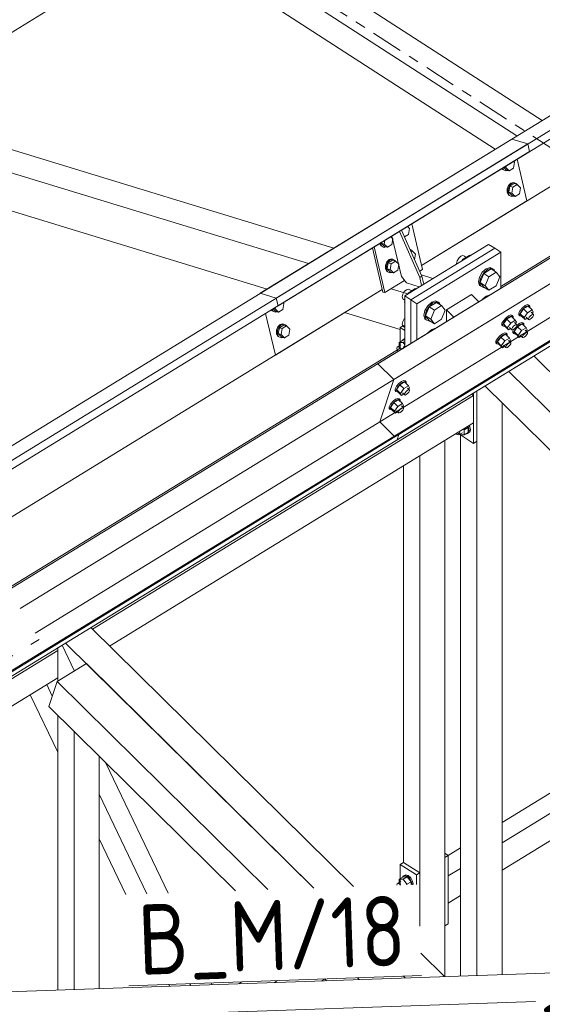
# Model space of a CAD drawing. Header units: millimetres. Extents: x 581 to 1768, y 561 to 1400.
# Tile 58 of 91: x 1287 to 1316, y 1157 to 1213. Entities that reach past the tile are written whole.
import ezdxf

# ---------------------------------------------------------------- set-up
doc = ezdxf.new("R2010")
doc.units = ezdxf.units.MM
doc.header["$LTSCALE"] = 0.6
for name, pattern in [('XKITLINE00', [0]), ('XKITLINE02', [4, 2, -2]), ('XKITLINE03', [6, 3, -1, 1, -1])]:
    doc.linetypes.add(name, pattern=pattern)
for name, color, linetype, lineweight in [('Bolt', 7, 'Continuous', 0), ('Part', 2, 'Continuous', 0), ('PartMark', 3, 'Continuous', 0), ('S-GRID', 1, 'Continuous', 0)]:
    doc.layers.add(name, color=color, linetype=linetype, lineweight=lineweight)
doc.styles.add('ISOCPEUR', font='ISOCPEUR.TTF')

msp = doc.modelspace()

# ---------------------------------------------------------------- linework, layer by layer
at = {"layer": 'Bolt', "color": 3, "linetype": 'XKITLINE00', "lineweight": 0}
for p, q in [((1314.113, 1204.369), (1314.141, 1204.316)), ((1314.196, 1204.299), (1314.148, 1204.391)), ((1314.204, 1204.425), (1314.341, 1204.288)), ((1314.241, 1204.448), (1314.322, 1204.423)), ((1314.322, 1204.423), (1314.338, 1204.507)), ((1314.508, 1204.237), (1314.322, 1204.423)), ((1314.756, 1204.389), (1314.508, 1204.237)), ((1314.818, 1204.727), (1314.756, 1204.389)), ((1314.818, 1204.727), (1314.773, 1204.774)), ((1314.141, 1204.316), (1314.275, 1204.252)), ((1314.331, 1204.235), (1314.196, 1204.299)), ((1314.275, 1204.252), (1314.331, 1204.235)), ((1314.428, 1204.261), (1314.331, 1204.235)), ((1314.341, 1204.288), (1314.508, 1204.237)), ((1314.474, 1203.4), (1314.399, 1203.208)), ((1314.455, 1203.191), (1314.53, 1203.383)), ((1314.606, 1203.535), (1314.474, 1203.4)), ((1314.558, 1203.354), (1314.496, 1203.016)), ((1314.53, 1203.383), (1314.662, 1203.518)), ((1314.807, 1203.506), (1314.558, 1203.354)), ((1314.558, 1203.354), (1314.725, 1203.303)), ((1314.761, 1203.576), (1314.606, 1203.535)), ((1314.662, 1203.518), (1314.816, 1203.559)), ((1314.662, 1202.965), (1314.725, 1203.303)), ((1314.725, 1203.303), (1314.973, 1203.456)), ((1314.761, 1203.576), (1314.816, 1203.559)), ((1314.807, 1203.506), (1314.973, 1203.456)), ((1314.816, 1203.559), (1314.951, 1203.495)), ((1314.951, 1203.495), (1314.971, 1203.456)), ((1314.973, 1203.456), (1315.159, 1203.269)), ((1315.159, 1203.269), (1315.096, 1202.931)), ((1314.399, 1203.208), (1314.402, 1203.009)), ((1314.402, 1203.009), (1314.481, 1202.858)), ((1314.457, 1202.992), (1314.455, 1203.191)), ((1314.536, 1202.841), (1314.457, 1202.992)), ((1314.481, 1202.858), (1314.616, 1202.794)), ((1314.496, 1203.016), (1314.681, 1202.829)), ((1314.496, 1203.016), (1314.662, 1202.965)), ((1314.671, 1202.777), (1314.536, 1202.841)), ((1314.616, 1202.794), (1314.671, 1202.777)), ((1314.848, 1202.778), (1314.662, 1202.965)), ((1314.768, 1202.803), (1314.671, 1202.777)), ((1314.681, 1202.829), (1314.848, 1202.778)), ((1315.096, 1202.931), (1314.848, 1202.778)), ((1308.842, 1200.957), (1308.731, 1201.07)), ((1307.887, 1200.372), (1307.776, 1200.484)), ((1308.779, 1200.619), (1308.552, 1200.479)), ((1308.842, 1200.957), (1308.779, 1200.619)), ((1307.139, 1200.094), (1307.209, 1199.961)), ((1307.186, 1200.095), (1307.185, 1200.122)), ((1307.265, 1199.944), (1307.186, 1200.095)), ((1307.209, 1199.961), (1307.344, 1199.897)), ((1307.23, 1200.15), (1307.224, 1200.119)), ((1307.224, 1200.119), (1307.409, 1199.932)), ((1307.224, 1200.119), (1307.391, 1200.068)), ((1307.4, 1199.88), (1307.265, 1199.944)), ((1307.344, 1199.897), (1307.4, 1199.88)), ((1307.391, 1200.068), (1307.429, 1200.272)), ((1307.576, 1199.881), (1307.391, 1200.068)), ((1307.497, 1199.905), (1307.4, 1199.88)), ((1307.409, 1199.932), (1307.576, 1199.881)), ((1307.824, 1200.033), (1307.576, 1199.881)), ((1307.887, 1200.372), (1307.824, 1200.033)), ((1308.862, 1199.779), (1308.975, 1199.725)), ((1308.888, 1199.719), (1308.997, 1199.685)), ((1308.923, 1199.64), (1308.997, 1199.685)), ((1308.975, 1199.725), (1308.995, 1199.686)), ((1308.997, 1199.685), (1309.182, 1199.499)), ((1309.124, 1199.184), (1309.182, 1199.499)), ((1311.761, 1199.371), (1311.641, 1199.263)), ((1311.88, 1199.409), (1311.761, 1199.371)), ((1311.856, 1199.178), (1312.27, 1199.432)), ((1311.967, 1199.368), (1311.88, 1199.409)), ((1311.967, 1199.368), (1312.064, 1199.306)), ((1312.27, 1199.432), (1312.3, 1199.412)), ((1307.543, 1199.045), (1307.468, 1198.852)), ((1307.468, 1198.852), (1307.47, 1198.654)), ((1307.523, 1198.835), (1307.598, 1199.028)), ((1307.526, 1198.637), (1307.523, 1198.835)), ((1307.675, 1199.179), (1307.543, 1199.045)), ((1307.627, 1198.999), (1307.564, 1198.66)), ((1307.598, 1199.028), (1307.731, 1199.162)), ((1307.875, 1199.151), (1307.627, 1198.999)), ((1307.627, 1198.999), (1307.794, 1198.948)), ((1307.829, 1199.22), (1307.675, 1199.179)), ((1307.731, 1199.162), (1307.885, 1199.203)), ((1307.731, 1198.609), (1307.794, 1198.948)), ((1307.794, 1198.948), (1308.042, 1199.1)), ((1307.829, 1199.22), (1307.885, 1199.203)), ((1307.875, 1199.151), (1308.042, 1199.1)), ((1307.885, 1199.203), (1308.02, 1199.139)), ((1308.02, 1199.139), (1308.04, 1199.101)), ((1308.042, 1199.1), (1308.227, 1198.914)), ((1308.227, 1198.914), (1308.164, 1198.575)), ((1311.554, 1199.115), (1311.522, 1198.965)), ((1311.522, 1198.965), (1311.529, 1198.94)), ((1311.641, 1199.263), (1311.554, 1199.115)), ((1311.836, 1199.127), (1311.856, 1199.178)), ((1311.856, 1199.178), (1311.887, 1199.159)), ((1307.47, 1198.654), (1307.549, 1198.502)), ((1307.605, 1198.485), (1307.526, 1198.637)), ((1307.549, 1198.502), (1307.684, 1198.438)), ((1307.564, 1198.66), (1307.749, 1198.474)), ((1307.564, 1198.66), (1307.731, 1198.609)), ((1307.74, 1198.421), (1307.605, 1198.485)), ((1307.684, 1198.438), (1307.74, 1198.421)), ((1307.916, 1198.423), (1307.731, 1198.609)), ((1307.837, 1198.447), (1307.74, 1198.421)), ((1307.749, 1198.474), (1307.916, 1198.423)), ((1308.164, 1198.575), (1307.916, 1198.423)), ((1312.982, 1198.46), (1312.82, 1198.185)), ((1313.066, 1198.397), (1312.859, 1197.882)), ((1312.89, 1198.14), (1313.052, 1198.415)), ((1313.203, 1198.659), (1312.982, 1198.46)), ((1313.052, 1198.415), (1313.272, 1198.614)), ((1313.479, 1198.65), (1313.066, 1198.397)), ((1313.066, 1198.397), (1313.356, 1198.209)), ((1313.15, 1197.694), (1313.356, 1198.209)), ((1313.424, 1198.731), (1313.203, 1198.659)), ((1313.272, 1198.614), (1313.493, 1198.686)), ((1313.356, 1198.209), (1313.77, 1198.463)), ((1313.585, 1198.654), (1313.424, 1198.731)), ((1313.479, 1198.65), (1313.77, 1198.463)), ((1313.493, 1198.686), (1313.655, 1198.609)), ((1313.585, 1198.654), (1313.655, 1198.609)), ((1313.655, 1198.609), (1313.681, 1198.52)), ((1313.77, 1198.463), (1313.977, 1198.201)), ((1313.977, 1198.201), (1313.77, 1197.685)), ((1312.82, 1198.185), (1312.761, 1197.909)), ((1312.761, 1197.909), (1312.82, 1197.706)), ((1312.82, 1197.706), (1312.89, 1197.661)), ((1312.831, 1197.864), (1312.89, 1198.14)), ((1312.89, 1197.661), (1312.831, 1197.864)), ((1312.859, 1197.882), (1313.066, 1197.62)), ((1312.859, 1197.882), (1313.15, 1197.694)), ((1313.052, 1197.585), (1312.89, 1197.661)), ((1313.356, 1197.432), (1313.15, 1197.694)), ((1313.77, 1197.685), (1313.356, 1197.432)), ((1308.45, 1197.212), (1308.418, 1197.063)), ((1308.537, 1197.36), (1308.45, 1197.212)), ((1308.657, 1197.468), (1308.537, 1197.36)), ((1308.776, 1197.506), (1308.657, 1197.468)), ((1308.732, 1197.225), (1308.752, 1197.275)), ((1309.166, 1197.529), (1308.752, 1197.275)), ((1308.752, 1197.275), (1308.783, 1197.256)), ((1308.863, 1197.465), (1308.776, 1197.506)), ((1308.863, 1197.465), (1308.96, 1197.403)), ((1309.166, 1197.529), (1309.196, 1197.509)), ((1313.203, 1197.105), (1312.982, 1196.906)), ((1313.097, 1197.599), (1313.052, 1197.585)), ((1313.066, 1197.62), (1313.356, 1197.432)), ((1313.424, 1197.176), (1313.203, 1197.105)), ((1313.432, 1197.173), (1313.424, 1197.176)), ((1301.686, 1196.677), (1301.623, 1196.338)), ((1301.686, 1196.677), (1301.64, 1196.723)), ((1308.418, 1197.063), (1308.45, 1196.953)), ((1308.45, 1196.953), (1308.565, 1196.878)), ((1308.545, 1196.76), (1308.565, 1196.809)), ((1308.565, 1196.735), (1308.545, 1196.76)), ((1308.545, 1196.76), (1308.565, 1196.747)), ((1309.878, 1196.557), (1309.716, 1196.282)), ((1310.099, 1196.757), (1309.878, 1196.557)), ((1309.948, 1196.512), (1310.168, 1196.711)), ((1310.375, 1196.748), (1309.962, 1196.494)), ((1310.32, 1196.828), (1310.099, 1196.757)), ((1310.168, 1196.711), (1310.389, 1196.783)), ((1310.252, 1196.306), (1310.666, 1196.56)), ((1310.481, 1196.751), (1310.32, 1196.828)), ((1310.375, 1196.748), (1310.666, 1196.56)), ((1310.389, 1196.783), (1310.551, 1196.706)), ((1310.481, 1196.751), (1310.551, 1196.706)), ((1310.551, 1196.706), (1310.577, 1196.617)), ((1310.666, 1196.56), (1310.873, 1196.298)), ((1312.982, 1196.906), (1312.974, 1196.892)), ((1315.425, 1196.561), (1315.27, 1196.44)), ((1315.594, 1196.535), (1315.332, 1196.375)), ((1315.557, 1196.616), (1315.425, 1196.561)), ((1315.48, 1196.506), (1315.613, 1196.561)), ((1315.632, 1196.591), (1315.557, 1196.616)), ((1315.594, 1196.535), (1315.817, 1196.316)), ((1315.613, 1196.561), (1315.688, 1196.536)), ((1315.632, 1196.591), (1315.688, 1196.536)), ((1315.688, 1196.536), (1315.685, 1196.446)), ((1300.981, 1196.318), (1301.008, 1196.265)), ((1301.008, 1196.265), (1301.143, 1196.202)), ((1301.064, 1196.248), (1301.016, 1196.34)), ((1301.199, 1196.185), (1301.064, 1196.248)), ((1301.072, 1196.374), (1301.208, 1196.237)), ((1301.109, 1196.397), (1301.19, 1196.372)), ((1301.143, 1196.202), (1301.199, 1196.185)), ((1301.19, 1196.372), (1301.206, 1196.456)), ((1301.375, 1196.186), (1301.19, 1196.372)), ((1301.296, 1196.21), (1301.199, 1196.185)), ((1301.208, 1196.237), (1301.375, 1196.186)), ((1301.623, 1196.338), (1301.375, 1196.186)), ((1309.716, 1196.282), (1309.657, 1196.006)), ((1309.657, 1196.006), (1309.716, 1195.803)), ((1309.727, 1195.961), (1309.786, 1196.237)), ((1309.786, 1195.758), (1309.727, 1195.961)), ((1309.962, 1196.494), (1309.755, 1195.979)), ((1309.755, 1195.979), (1309.962, 1195.717)), ((1309.755, 1195.979), (1310.046, 1195.791)), ((1309.786, 1196.237), (1309.948, 1196.512)), ((1309.962, 1196.494), (1310.252, 1196.306)), ((1310.046, 1195.791), (1310.252, 1196.306)), ((1310.873, 1196.298), (1310.666, 1195.783)), ((1314.47, 1195.976), (1314.315, 1195.855)), ((1314.602, 1196.031), (1314.47, 1195.976)), ((1314.525, 1195.921), (1314.657, 1195.976)), ((1314.677, 1196.005), (1314.602, 1196.031)), ((1314.657, 1195.976), (1314.733, 1195.95)), ((1314.677, 1196.005), (1314.733, 1195.95)), ((1315.054, 1196.042), (1315.057, 1196.141)), ((1315.054, 1196.042), (1315.11, 1195.987)), ((1315.136, 1196.287), (1315.057, 1196.141)), ((1315.11, 1195.987), (1315.112, 1196.086)), ((1315.185, 1195.962), (1315.11, 1195.987)), ((1315.112, 1196.086), (1315.191, 1196.232)), ((1315.27, 1196.44), (1315.136, 1196.287)), ((1315.332, 1196.375), (1315.137, 1196.101)), ((1315.359, 1195.882), (1315.137, 1196.101)), ((1315.137, 1196.101), (1315.203, 1195.988)), ((1315.216, 1195.975), (1315.185, 1195.962)), ((1315.191, 1196.232), (1315.326, 1196.386)), ((1315.203, 1195.988), (1315.426, 1195.768)), ((1315.326, 1196.386), (1315.48, 1196.506)), ((1315.555, 1196.155), (1315.332, 1196.375)), ((1315.359, 1195.882), (1315.555, 1196.155)), ((1315.817, 1196.316), (1315.555, 1196.155)), ((1315.65, 1195.896), (1315.718, 1195.973)), ((1315.718, 1195.973), (1315.795, 1196.033)), ((1315.766, 1196.179), (1315.899, 1196.048)), ((1315.795, 1196.033), (1315.861, 1196.061)), ((1315.883, 1196.203), (1315.817, 1196.316)), ((1315.825, 1196.121), (1315.883, 1196.203)), ((1315.897, 1195.999), (1315.858, 1195.926)), ((1315.861, 1196.061), (1315.899, 1196.048)), ((1315.899, 1196.048), (1315.897, 1195.999)), ((1301.474, 1195.484), (1301.342, 1195.349)), ((1301.398, 1195.332), (1301.53, 1195.467)), ((1301.674, 1195.456), (1301.426, 1195.304)), ((1301.628, 1195.525), (1301.474, 1195.484)), ((1301.53, 1195.467), (1301.684, 1195.508)), ((1301.593, 1195.253), (1301.841, 1195.405)), ((1301.628, 1195.525), (1301.684, 1195.508)), ((1301.674, 1195.456), (1301.841, 1195.405)), ((1301.684, 1195.508), (1301.819, 1195.444)), ((1301.819, 1195.444), (1301.839, 1195.405)), ((1301.841, 1195.405), (1302.026, 1195.218)), ((1308.45, 1195.657), (1308.418, 1195.508)), ((1308.418, 1195.508), (1308.45, 1195.398)), ((1308.537, 1195.806), (1308.45, 1195.657)), ((1308.45, 1195.398), (1308.565, 1195.324)), ((1308.565, 1195.831), (1308.537, 1195.806)), ((1309.716, 1195.803), (1309.786, 1195.758)), ((1309.948, 1195.682), (1309.786, 1195.758)), ((1309.993, 1195.696), (1309.948, 1195.682)), ((1309.962, 1195.717), (1310.252, 1195.529)), ((1310.252, 1195.529), (1310.046, 1195.791)), ((1310.666, 1195.783), (1310.252, 1195.529)), ((1314.099, 1195.457), (1314.101, 1195.555)), ((1314.099, 1195.457), (1314.155, 1195.402)), ((1314.181, 1195.701), (1314.101, 1195.555)), ((1314.155, 1195.402), (1314.157, 1195.5)), ((1314.23, 1195.376), (1314.155, 1195.402)), ((1314.157, 1195.5), (1314.236, 1195.646)), ((1314.315, 1195.855), (1314.181, 1195.701)), ((1314.377, 1195.789), (1314.182, 1195.516)), ((1314.404, 1195.296), (1314.182, 1195.516)), ((1314.182, 1195.516), (1314.248, 1195.402)), ((1314.236, 1195.646), (1314.371, 1195.8)), ((1314.248, 1195.402), (1314.47, 1195.183)), ((1314.371, 1195.8), (1314.525, 1195.921)), ((1314.639, 1195.95), (1314.377, 1195.789)), ((1314.6, 1195.57), (1314.377, 1195.789)), ((1314.404, 1195.296), (1314.6, 1195.57)), ((1314.862, 1195.731), (1314.6, 1195.57)), ((1314.639, 1195.95), (1314.862, 1195.731)), ((1314.733, 1195.95), (1314.73, 1195.86)), ((1314.763, 1195.387), (1314.84, 1195.448)), ((1314.81, 1195.594), (1314.944, 1195.463)), ((1314.84, 1195.448), (1314.906, 1195.475)), ((1314.928, 1195.617), (1314.862, 1195.731)), ((1314.87, 1195.536), (1314.928, 1195.617)), ((1314.942, 1195.413), (1314.903, 1195.34)), ((1314.906, 1195.475), (1314.944, 1195.463)), ((1314.944, 1195.463), (1314.942, 1195.413)), ((1315.085, 1195.542), (1314.943, 1195.431)), ((1314.986, 1195.367), (1315.14, 1195.487)), ((1315.254, 1195.517), (1314.992, 1195.356)), ((1315.217, 1195.597), (1315.085, 1195.542)), ((1315.14, 1195.487), (1315.273, 1195.542)), ((1315.292, 1195.572), (1315.217, 1195.597)), ((1315.254, 1195.517), (1315.477, 1195.297)), ((1315.273, 1195.542), (1315.348, 1195.517)), ((1315.292, 1195.572), (1315.348, 1195.517)), ((1315.348, 1195.517), (1315.345, 1195.427)), ((1315.359, 1195.882), (1315.426, 1195.768)), ((1315.426, 1195.768), (1315.542, 1195.84)), ((1315.477, 1195.905), (1315.61, 1195.774)), ((1315.61, 1195.774), (1315.611, 1195.823)), ((1315.647, 1195.761), (1315.61, 1195.774)), ((1315.611, 1195.823), (1315.65, 1195.896)), ((1315.713, 1195.789), (1315.647, 1195.761)), ((1315.79, 1195.849), (1315.713, 1195.789)), ((1315.858, 1195.926), (1315.79, 1195.849)), ((1301.342, 1195.349), (1301.267, 1195.157)), ((1301.267, 1195.157), (1301.269, 1194.958)), ((1301.269, 1194.958), (1301.349, 1194.807)), ((1301.323, 1195.14), (1301.398, 1195.332)), ((1301.325, 1194.941), (1301.323, 1195.14)), ((1301.404, 1194.79), (1301.325, 1194.941)), ((1301.426, 1195.304), (1301.363, 1194.965)), ((1301.363, 1194.965), (1301.549, 1194.779)), ((1301.363, 1194.965), (1301.53, 1194.914)), ((1301.426, 1195.304), (1301.593, 1195.253)), ((1301.53, 1194.914), (1301.593, 1195.253)), ((1301.715, 1194.728), (1301.53, 1194.914)), ((1301.964, 1194.88), (1301.715, 1194.728)), ((1302.026, 1195.218), (1301.964, 1194.88)), ((1308.545, 1195.206), (1308.565, 1195.255)), ((1308.565, 1195.181), (1308.545, 1195.206)), ((1308.545, 1195.206), (1308.565, 1195.193)), ((1309.878, 1195.003), (1309.87, 1194.989)), ((1310.099, 1195.202), (1309.878, 1195.003)), ((1310.32, 1195.273), (1310.099, 1195.202)), ((1310.328, 1195.27), (1310.32, 1195.273)), ((1313.975, 1194.836), (1313.841, 1194.682)), ((1314.13, 1194.957), (1313.975, 1194.836)), ((1314.031, 1194.781), (1314.185, 1194.902)), ((1314.299, 1194.931), (1314.037, 1194.77)), ((1314.262, 1195.012), (1314.13, 1194.957)), ((1314.185, 1194.902), (1314.317, 1194.957)), ((1314.261, 1195.389), (1314.23, 1195.376)), ((1314.337, 1194.986), (1314.262, 1195.012)), ((1314.299, 1194.931), (1314.522, 1194.712)), ((1314.317, 1194.957), (1314.392, 1194.931)), ((1314.337, 1194.986), (1314.392, 1194.931)), ((1314.392, 1194.931), (1314.39, 1194.841)), ((1314.404, 1195.296), (1314.47, 1195.183)), ((1314.47, 1195.183), (1314.587, 1195.254)), ((1314.522, 1195.319), (1314.655, 1195.188)), ((1314.655, 1195.188), (1314.656, 1195.238)), ((1314.692, 1195.176), (1314.655, 1195.188)), ((1314.656, 1195.238), (1314.695, 1195.31)), ((1314.758, 1195.203), (1314.692, 1195.176)), ((1314.695, 1195.31), (1314.763, 1195.387)), ((1314.714, 1195.023), (1314.716, 1195.122)), ((1314.714, 1195.023), (1314.77, 1194.968)), ((1314.716, 1195.122), (1314.762, 1195.206)), ((1314.835, 1195.263), (1314.758, 1195.203)), ((1314.77, 1194.968), (1314.772, 1195.067)), ((1314.845, 1194.943), (1314.77, 1194.968)), ((1314.772, 1195.067), (1314.851, 1195.213)), ((1314.992, 1195.356), (1314.797, 1195.082)), ((1315.019, 1194.863), (1314.797, 1195.082)), ((1314.797, 1195.082), (1314.863, 1194.969)), ((1314.903, 1195.34), (1314.835, 1195.263)), ((1314.876, 1194.956), (1314.845, 1194.943)), ((1314.851, 1195.213), (1314.986, 1195.367)), ((1314.863, 1194.969), (1315.085, 1194.749)), ((1315.215, 1195.136), (1314.992, 1195.356)), ((1315.019, 1194.863), (1315.215, 1195.136)), ((1315.019, 1194.863), (1315.085, 1194.749)), ((1315.137, 1194.886), (1315.27, 1194.755)), ((1315.477, 1195.297), (1315.215, 1195.136)), ((1315.271, 1194.804), (1315.31, 1194.877)), ((1315.31, 1194.877), (1315.378, 1194.954)), ((1315.378, 1194.954), (1315.455, 1195.014)), ((1315.426, 1195.16), (1315.559, 1195.029)), ((1315.518, 1194.907), (1315.45, 1194.83)), ((1315.455, 1195.014), (1315.521, 1195.042)), ((1315.543, 1195.184), (1315.477, 1195.297)), ((1315.485, 1195.102), (1315.543, 1195.184)), ((1315.557, 1194.98), (1315.518, 1194.907)), ((1315.521, 1195.042), (1315.559, 1195.029)), ((1315.559, 1195.029), (1315.557, 1194.98)), ((1301.349, 1194.807), (1301.483, 1194.743)), ((1301.539, 1194.726), (1301.404, 1194.79)), ((1301.483, 1194.743), (1301.539, 1194.726)), ((1301.636, 1194.752), (1301.539, 1194.726)), ((1301.549, 1194.779), (1301.715, 1194.728)), ((1308.132, 1194.199), (1308.347, 1194.331)), ((1308.247, 1194.46), (1308.486, 1194.607)), ((1308.468, 1194.46), (1308.247, 1194.46)), ((1308.247, 1194.27), (1308.247, 1194.46)), ((1308.451, 1194.586), (1308.465, 1194.633)), ((1308.465, 1194.633), (1308.565, 1194.68)), ((1308.465, 1194.633), (1308.524, 1194.67)), ((1308.468, 1194.46), (1308.565, 1194.519)), ((1308.565, 1194.334), (1308.468, 1194.46)), ((1308.486, 1194.607), (1308.565, 1194.606)), ((1308.524, 1194.67), (1308.565, 1194.689)), ((1308.565, 1194.277), (1308.537, 1194.251)), ((1313.759, 1194.438), (1313.761, 1194.536)), ((1313.759, 1194.438), (1313.815, 1194.383)), ((1313.841, 1194.682), (1313.761, 1194.536)), ((1313.815, 1194.383), (1313.817, 1194.481)), ((1313.89, 1194.357), (1313.815, 1194.383)), ((1313.817, 1194.481), (1313.896, 1194.627)), ((1314.037, 1194.77), (1313.842, 1194.497)), ((1314.064, 1194.277), (1313.842, 1194.497)), ((1313.842, 1194.497), (1313.908, 1194.383)), ((1313.921, 1194.37), (1313.89, 1194.357)), ((1313.896, 1194.627), (1314.031, 1194.781)), ((1313.908, 1194.383), (1314.13, 1194.164)), ((1314.26, 1194.551), (1314.037, 1194.77)), ((1314.064, 1194.277), (1314.26, 1194.551)), ((1314.064, 1194.277), (1314.13, 1194.164)), ((1314.182, 1194.3), (1314.315, 1194.169)), ((1314.522, 1194.712), (1314.26, 1194.551)), ((1314.316, 1194.219), (1314.355, 1194.291)), ((1314.355, 1194.291), (1314.423, 1194.368)), ((1314.423, 1194.368), (1314.5, 1194.429)), ((1314.47, 1194.575), (1314.604, 1194.444)), ((1314.563, 1194.321), (1314.495, 1194.244)), ((1314.5, 1194.429), (1314.566, 1194.456)), ((1314.588, 1194.598), (1314.522, 1194.712)), ((1314.53, 1194.517), (1314.588, 1194.598)), ((1314.602, 1194.394), (1314.563, 1194.321)), ((1314.566, 1194.456), (1314.604, 1194.444)), ((1314.604, 1194.444), (1314.602, 1194.394)), ((1315.085, 1194.749), (1315.202, 1194.821)), ((1315.27, 1194.755), (1315.271, 1194.804)), ((1315.307, 1194.742), (1315.27, 1194.755)), ((1315.373, 1194.77), (1315.307, 1194.742)), ((1315.45, 1194.83), (1315.373, 1194.77)), ((1308.113, 1194.134), (1308.132, 1194.199)), ((1308.132, 1194.044), (1308.113, 1194.134)), ((1308.132, 1194.199), (1308.183, 1194.223)), ((1308.183, 1193.955), (1308.132, 1194.044)), ((1308.183, 1194.223), (1308.253, 1194.199)), ((1308.253, 1194.199), (1308.323, 1194.133)), ((1308.323, 1194.133), (1308.362, 1194.064)), ((1308.537, 1194.251), (1308.464, 1194.127)), ((1314.13, 1194.164), (1314.247, 1194.235)), ((1314.315, 1194.169), (1314.316, 1194.219)), ((1314.352, 1194.157), (1314.315, 1194.169)), ((1314.418, 1194.184), (1314.352, 1194.157)), ((1314.495, 1194.244), (1314.418, 1194.184)), ((1308.228, 1192.125), (1308.093, 1191.971)), ((1308.289, 1192.059), (1308.094, 1191.785)), ((1308.148, 1191.916), (1308.283, 1192.07)), ((1308.382, 1192.245), (1308.228, 1192.125)), ((1308.283, 1192.07), (1308.437, 1192.19)), ((1308.551, 1192.22), (1308.289, 1192.059)), ((1308.512, 1191.84), (1308.289, 1192.059)), ((1308.514, 1192.3), (1308.382, 1192.245)), ((1308.437, 1192.19), (1308.57, 1192.245)), ((1308.589, 1192.275), (1308.514, 1192.3)), ((1308.551, 1192.22), (1308.774, 1192)), ((1308.57, 1192.245), (1308.645, 1192.22)), ((1308.589, 1192.275), (1308.645, 1192.22)), ((1308.645, 1192.22), (1308.643, 1192.13)), ((1308.011, 1191.726), (1308.014, 1191.825)), ((1308.011, 1191.726), (1308.067, 1191.671)), ((1308.093, 1191.971), (1308.014, 1191.825)), ((1308.067, 1191.671), (1308.069, 1191.77)), ((1308.142, 1191.646), (1308.067, 1191.671)), ((1308.069, 1191.77), (1308.148, 1191.916)), ((1308.316, 1191.566), (1308.094, 1191.785)), ((1308.094, 1191.785), (1308.16, 1191.672)), ((1308.173, 1191.659), (1308.142, 1191.646)), ((1308.16, 1191.672), (1308.383, 1191.452)), ((1308.316, 1191.566), (1308.512, 1191.84)), ((1308.316, 1191.566), (1308.383, 1191.452)), ((1308.383, 1191.452), (1308.5, 1191.524)), ((1308.434, 1191.589), (1308.545, 1191.479)), ((1308.774, 1192), (1308.512, 1191.84)), ((1308.545, 1191.479), (1308.546, 1191.529)), ((1308.582, 1191.467), (1308.545, 1191.479)), ((1308.546, 1191.529), (1308.586, 1191.602)), ((1308.649, 1191.494), (1308.582, 1191.467)), ((1308.586, 1191.602), (1308.653, 1191.679)), ((1308.726, 1191.555), (1308.649, 1191.494)), ((1308.653, 1191.679), (1308.73, 1191.739)), ((1308.723, 1191.864), (1308.834, 1191.754)), ((1308.793, 1191.632), (1308.726, 1191.555)), ((1308.73, 1191.739), (1308.796, 1191.766)), ((1308.84, 1191.887), (1308.774, 1192)), ((1308.782, 1191.805), (1308.84, 1191.887)), ((1308.833, 1191.704), (1308.793, 1191.632)), ((1308.796, 1191.766), (1308.834, 1191.754)), ((1308.834, 1191.754), (1308.833, 1191.704)), ((1307.753, 1190.952), (1307.673, 1190.806)), ((1307.887, 1191.106), (1307.753, 1190.952)), ((1307.949, 1191.04), (1307.754, 1190.766)), ((1307.808, 1190.897), (1307.943, 1191.051)), ((1308.042, 1191.226), (1307.887, 1191.106)), ((1307.943, 1191.051), (1308.097, 1191.171)), ((1308.211, 1191.201), (1307.949, 1191.04)), ((1308.172, 1190.821), (1307.949, 1191.04)), ((1308.174, 1191.281), (1308.042, 1191.226)), ((1308.097, 1191.171), (1308.23, 1191.227)), ((1308.434, 1190.981), (1308.172, 1190.821)), ((1308.249, 1191.256), (1308.174, 1191.281)), ((1308.211, 1191.201), (1308.434, 1190.981)), ((1308.23, 1191.227), (1308.305, 1191.201)), ((1308.249, 1191.256), (1308.305, 1191.201)), ((1308.305, 1191.201), (1308.302, 1191.111)), ((1308.5, 1190.868), (1308.434, 1190.981)), ((1307.671, 1190.707), (1307.673, 1190.806)), ((1307.671, 1190.707), (1307.727, 1190.653)), ((1307.727, 1190.653), (1307.729, 1190.751)), ((1307.802, 1190.627), (1307.727, 1190.653)), ((1307.729, 1190.751), (1307.808, 1190.897)), ((1307.976, 1190.547), (1307.754, 1190.766)), ((1307.754, 1190.766), (1307.82, 1190.653)), ((1307.833, 1190.64), (1307.802, 1190.627)), ((1307.82, 1190.653), (1308.042, 1190.434)), ((1307.976, 1190.547), (1308.172, 1190.821)), ((1307.976, 1190.547), (1308.042, 1190.434)), ((1308.042, 1190.434), (1308.159, 1190.505)), ((1308.094, 1190.57), (1308.205, 1190.461)), ((1308.205, 1190.461), (1308.206, 1190.51)), ((1308.242, 1190.448), (1308.205, 1190.461)), ((1308.206, 1190.51), (1308.246, 1190.583)), ((1308.308, 1190.475), (1308.242, 1190.448)), ((1308.246, 1190.583), (1308.313, 1190.66)), ((1308.386, 1190.536), (1308.308, 1190.475)), ((1308.313, 1190.66), (1308.39, 1190.72)), ((1308.383, 1190.845), (1308.494, 1190.735)), ((1308.453, 1190.613), (1308.386, 1190.536)), ((1308.39, 1190.72), (1308.456, 1190.748)), ((1308.442, 1190.786), (1308.5, 1190.868)), ((1308.492, 1190.686), (1308.453, 1190.613)), ((1308.456, 1190.748), (1308.494, 1190.735)), ((1308.494, 1190.735), (1308.492, 1190.686)), ((1311.557, 1189.223), (1311.501, 1189.276)), ((1311.675, 1189.383), (1311.678, 1189.378)), ((1311.678, 1189.378), (1311.697, 1189.288)), ((1311.678, 1189.223), (1311.845, 1189.325)), ((1311.697, 1189.288), (1311.678, 1189.223)), ((1311.696, 1189.234), (1311.724, 1189.197)), ((1311.909, 1189.527), (1311.945, 1189.48)), ((1311.945, 1189.48), (1312.184, 1189.627)), ((1311.945, 1189.196), (1311.945, 1189.48)), ((1311.945, 1189.196), (1312.184, 1189.343)), ((1312.103, 1189.268), (1312.077, 1189.277)), ((1312.205, 1189.316), (1312.103, 1189.268)), ((1312.184, 1189.627), (1312.148, 1189.673)), ((1312.171, 1189.687), (1312.205, 1189.627)), ((1312.184, 1189.627), (1312.184, 1189.343)), ((1312.205, 1189.627), (1312.242, 1189.447)), ((1312.242, 1189.447), (1312.205, 1189.316)), ((1312.205, 1189.316), (1312.264, 1189.353)), ((1312.264, 1189.663), (1312.23, 1189.724)), ((1312.302, 1189.484), (1312.264, 1189.663)), ((1312.264, 1189.353), (1312.302, 1189.484)), ((1311.627, 1189.199), (1311.557, 1189.223)), ((1311.678, 1189.223), (1311.627, 1189.199)), ((1311.724, 1189.197), (1311.945, 1189.196)), ((1308.247, 1163.892), (1308.486, 1164.039)), ((1308.451, 1164.018), (1308.465, 1164.066)), ((1308.465, 1164.066), (1308.567, 1164.113)), ((1308.465, 1164.066), (1308.524, 1164.102)), ((1308.468, 1163.892), (1308.707, 1164.038)), ((1308.707, 1164.038), (1308.486, 1164.039)), ((1308.627, 1164.15), (1308.524, 1164.102)), ((1308.567, 1164.113), (1308.707, 1164.065)), ((1308.766, 1164.101), (1308.627, 1164.15)), ((1308.707, 1164.065), (1308.846, 1163.933)), ((1308.927, 1163.753), (1308.707, 1164.038)), ((1308.906, 1163.97), (1308.766, 1164.101)), ((1308.113, 1163.566), (1308.132, 1163.632)), ((1308.114, 1163.562), (1308.113, 1163.566)), ((1308.132, 1163.632), (1308.347, 1163.763)), ((1308.132, 1163.632), (1308.183, 1163.656)), ((1308.183, 1163.656), (1308.253, 1163.631)), ((1308.247, 1163.892), (1308.468, 1163.892)), ((1308.247, 1163.702), (1308.247, 1163.892)), ((1308.253, 1163.631), (1308.319, 1163.569)), ((1308.319, 1163.569), (1308.323, 1163.565)), ((1308.468, 1163.892), (1308.689, 1163.607)), ((1308.689, 1163.607), (1308.927, 1163.753)), ((1308.689, 1163.582), (1308.689, 1163.607)), ((1308.846, 1163.933), (1308.948, 1163.753)), ((1309.008, 1163.79), (1308.906, 1163.97)), ((1308.927, 1163.59), (1308.927, 1163.753)), ((1308.948, 1163.753), (1308.982, 1163.592)), ((1308.982, 1163.592), (1308.986, 1163.574)), ((1309.045, 1163.61), (1309.008, 1163.79)), ((1309.041, 1163.594), (1309.045, 1163.61))]:
    msp.add_line(p, q, dxfattribs=at)
at = {"layer": 'Part', "color": 2, "linetype": 'XKITLINE00', "lineweight": 0}
for p, q in [((1279.497, 1208.027), (1339.337, 1244.712)), ((1300.336, 1197.261), (1376.742, 1244.102)), ((1301.248, 1196.983), (1377.654, 1243.823)), ((1301.35, 1196.545), (1377.756, 1243.386)), ((1383.435, 1240.089), (1307.029, 1193.248)), ((1384.347, 1239.189), (1307.941, 1192.348)), ((1383.544, 1236.784), (1307.139, 1189.943)), ((1384.589, 1236.106), (1308.183, 1189.265)), ((1384.633, 1236.062), (1308.228, 1189.221)), ((1308.126, 1188.915), (1384.531, 1235.756)), ((1370.381, 1232.199), (1314.038, 1197.658)), ((1297.69, 1219.181), (1316.388, 1207.102)), ((1296.258, 1218.303), (1314.955, 1206.223)), ((1295.327, 1217.35), (1313.721, 1205.467)), ((1279.483, 1207.481), (1304.527, 1199.83)), ((1309.525, 1198.853), (1323.758, 1207.578)), ((1277.758, 1206.692), (1303.094, 1198.952)), ((1244.482, 1163.019), (1314.662, 1206.044)), ((1245.393, 1162.74), (1315.574, 1205.765)), ((1315.574, 1205.765), (1314.662, 1206.044)), ((1315.676, 1205.328), (1315.574, 1205.765)), ((1245.938, 1162.574), (1315.676, 1205.328)), ((1275.106, 1205.335), (1300.735, 1197.505)), ((1315.523, 1202.53), (1314.971, 1204.896)), ((1309.525, 1198.853), (1315.523, 1202.53)), ((1321.355, 1202.03), (1286.021, 1180.369)), ((1322.267, 1201.131), (1286.672, 1179.308)), ((1309.58, 1198.617), (1308.973, 1201.218)), ((1308.378, 1198.214), (1307.839, 1200.523)), ((1308.266, 1200.785), (1309.422, 1198.166)), ((1308.385, 1200.858), (1309.541, 1198.239)), ((1307.431, 1197.3), (1306.825, 1199.901)), ((1313.341, 1200.05), (1308.565, 1197.122)), ((1313.689, 1199.825), (1313.341, 1200.05)), ((1307.32, 1197.334), (1306.734, 1199.846)), ((1308.914, 1196.897), (1313.689, 1199.825)), ((1313.689, 1199.825), (1308.914, 1196.897)), ((1309.263, 1196.672), (1314.038, 1199.599)), ((1314.038, 1199.599), (1313.689, 1199.825)), ((1314.038, 1197.545), (1314.038, 1199.599)), ((1287.524, 1177.918), (1321.465, 1198.726)), ((1308.668, 1197.854), (1308.378, 1198.214)), ((1309.418, 1198.518), (1309.58, 1198.617)), ((1309.422, 1198.166), (1309.541, 1198.239)), ((1309.511, 1198.307), (1310.17, 1198.106)), ((1309.541, 1198.239), (1309.647, 1197.786)), ((1256.514, 1157.588), (1322.509, 1198.047)), ((1256.529, 1157.526), (1322.554, 1198.003)), ((1256.582, 1157.316), (1322.452, 1197.698)), ((1307.431, 1197.3), (1308.558, 1197.991)), ((1309.396, 1197.632), (1308.668, 1197.854)), ((1309.422, 1198.166), (1309.528, 1197.712)), ((1282.776, 1182.454), (1307.286, 1197.48)), ((1300.336, 1197.261), (1301.248, 1196.983)), ((1301.197, 1193.747), (1307.286, 1197.48)), ((1307.32, 1197.334), (1307.431, 1197.3)), ((1307.787, 1197.518), (1308.737, 1197.228)), ((1308.565, 1197.122), (1308.914, 1196.897)), ((1308.565, 1194.189), (1308.565, 1197.122)), ((1310.934, 1196.319), (1312.367, 1197.197)), ((1312.367, 1197.197), (1312.79, 1196.779)), ((1301.248, 1196.983), (1301.35, 1196.545)), ((1308.914, 1194.403), (1308.914, 1196.897)), ((1308.914, 1196.897), (1309.263, 1196.672)), ((1308.914, 1194.403), (1308.914, 1196.897)), ((1309.263, 1194.617), (1309.263, 1196.672)), ((1300.645, 1196.113), (1301.197, 1193.747)), ((1305.135, 1196.161), (1308.301, 1195.194)), ((1310.934, 1196.319), (1311.358, 1195.901)), ((1310.934, 1195.642), (1310.934, 1196.319)), ((1308.301, 1195.307), (1308.492, 1195.424)), ((1308.492, 1195.424), (1308.565, 1195.376)), ((1308.301, 1194.141), (1308.301, 1195.307)), ((1308.301, 1195.307), (1308.565, 1195.136)), ((1308.301, 1194.141), (1285.971, 1180.451)), ((1308.391, 1194.083), (1308.301, 1194.141)), ((1307.029, 1193.248), (1307.941, 1192.348)), ((1315.919, 1193.693), (1342.819, 1167.156)), ((1314.487, 1192.815), (1341.386, 1166.278)), ((1307.941, 1192.348), (1307.139, 1189.943)), ((1312.366, 1191.515), (1312.488, 1191.436)), ((1312.488, 1191.589), (1312.488, 1188.716)), ((1312.679, 1158.418), (1312.679, 1191.706)), ((1312.679, 1188.833), (1312.679, 1191.706)), ((1313.132, 1191.984), (1340.031, 1165.447)), ((1290.783, 1178.13), (1312.488, 1191.436)), ((1312.488, 1191.436), (1312.488, 1189.882)), ((1314.111, 1158.468), (1314.111, 1191.018)), ((1291.755, 1177.171), (1312.488, 1189.882)), ((1307.139, 1189.943), (1307.963, 1189.13)), ((1308.183, 1189.265), (1308.228, 1189.221)), ((1311.562, 1189.314), (1312.488, 1188.716)), ((1308.228, 1189.221), (1308.126, 1188.915)), ((1310.855, 1158.354), (1310.855, 1188.881)), ((1311.748, 1158.386), (1311.748, 1189.194)), ((1312.488, 1188.716), (1312.679, 1188.833)), ((1309.423, 1161.225), (1309.423, 1188.002)), ((1308.492, 1164.856), (1308.492, 1187.432)), ((1290.687, 1178.224), (1305.638, 1163.476)), ((1256.615, 1157.183), (1288.802, 1176.915)), ((1288.802, 1175.169), (1288.802, 1177.069)), ((1289.064, 1177.229), (1289.732, 1175.791)), ((1289.732, 1175.791), (1289.064, 1177.229)), ((1289.255, 1177.346), (1303.394, 1163.397)), ((1288.771, 1175.15), (1290.442, 1176.175)), ((1289.732, 1175.791), (1289.765, 1175.76)), ((1289.732, 1175.74), (1289.732, 1175.791)), ((1290.442, 1176.175), (1303.394, 1163.397)), ((1314.111, 1167.135), (1329.042, 1176.288)), ((1258.057, 1156.512), (1288.802, 1175.361)), ((1314.111, 1165.964), (1329.774, 1175.566)), ((1288.493, 1174.316), (1288.176, 1174.977)), ((1288.771, 1175.15), (1288.295, 1173.724)), ((1288.771, 1175.15), (1300.777, 1163.306)), ((1288.802, 1171.126), (1287.235, 1174.4)), ((1314.111, 1164.409), (1330.746, 1174.607)), ((1288.295, 1173.724), (1298.92, 1163.241)), ((1288.802, 1157.585), (1288.802, 1173.223)), ((1289.732, 1157.617), (1289.732, 1172.305)), ((1291.165, 1157.667), (1291.165, 1170.892)), ((1295.094, 1163.108), (1291.548, 1170.514)), ((1293.878, 1163.065), (1291.165, 1168.734)), ((1292.681, 1163.023), (1291.165, 1166.19)), ((1311.041, 1165.253), (1311.748, 1165.687)), ((1310.855, 1165.374), (1311.046, 1165.25)), ((1310.855, 1165.133), (1311.046, 1165.25)), ((1310.855, 1161.247), (1310.855, 1165.133)), ((1311.046, 1165.25), (1311.046, 1161.364)), ((1308.492, 1164.856), (1308.301, 1164.739)), ((1308.301, 1163.573), (1308.301, 1164.739)), ((1308.301, 1164.739), (1309.231, 1164.138)), ((1308.492, 1164.856), (1309.422, 1164.255)), ((1309.231, 1164.138), (1309.422, 1164.255)), ((1309.231, 1163.601), (1309.231, 1164.138)), ((1309.422, 1164.255), (1309.422, 1161.227)), ((1311.046, 1164.084), (1311.748, 1164.515)), ((1311.046, 1162.53), (1311.046, 1164.084)), ((1308.293, 1163.568), (1308.301, 1163.573)), ((1308.301, 1163.573), (1308.308, 1163.569)), ((1311.046, 1162.53), (1311.748, 1162.961)), ((1311.046, 1161.364), (1310.855, 1161.247)), ((1309.476, 1159.689), (1310.83, 1158.354)), ((1256.795, 1156.468), (1318.772, 1158.631)), ((1295.178, 1157.807), (1295.131, 1157.906)), ((1296.375, 1157.849), (1296.328, 1157.948)), ((1297.59, 1157.892), (1297.543, 1157.99)), ((1299.121, 1157.945), (1299.294, 1158.051)), ((1301.147, 1158.016), (1301.32, 1158.122)), ((1303.835, 1158.11), (1304.008, 1158.216)), ((1304.008, 1158.216), (1304.012, 1158.218)), ((1304.015, 1158.216), (1304.113, 1158.119)), ((1305.871, 1158.281), (1305.969, 1158.184)), ((1308.488, 1158.372), (1308.586, 1158.275)), ((1308.488, 1158.372), (1308.586, 1158.275)), ((1256.62, 1154.867), (1316.013, 1156.939))]:
    msp.add_line(p, q, dxfattribs=at)
at = {"layer": 'PartMark', "color": 1, "linetype": 'XKITLINE02', "lineweight": 0}
msp.add_line((1275, 1169.742), (1287.746, 1177.556), dxfattribs=at)
at = {"layer": 'PartMark', "color": 1, "linetype": 'XKITLINE00', "lineweight": 0}
msp.add_line((1292.862, 1157.827), (1309.521, 1158.408), dxfattribs=at)
at = {"layer": 'S-GRID', "color": 1, "linetype": 'XKITLINE03', "lineweight": 0}
msp.add_line((1291.676, 1221.834), (1341.107, 1189.901), dxfattribs=at)

# ---------------------------------------------------------------- texts
at = {"layer": 'PartMark', "color": 1, "style": 'ISOCPEUR', "width": 0.85}
for s, rotation, p in [('B_M/18', 1.9996, (1293.441, 1158.447)), ('B_S/3', 31.5127, (1309.488, 1147.543))]:
    msp.add_text(s, height=4, rotation=rotation, dxfattribs=at).set_placement(p)

doc.saveas('drawing.dxf')
